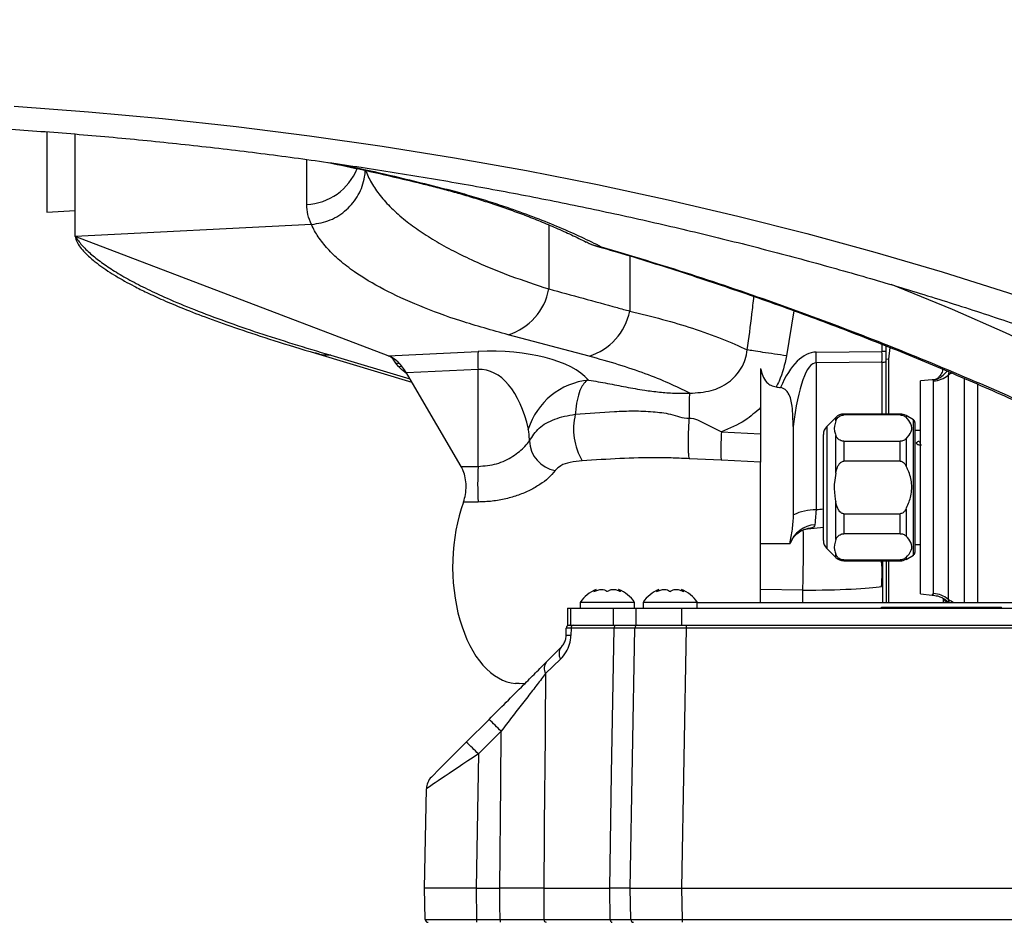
# Model space of a CAD drawing. Extents: x 0 to 8410, y 0 to 5940.
# Tile 118 of 210: x 7086 to 7258, y 2595 to 2753. Entities that reach past the tile are written whole.
import ezdxf

# ---------------------------------------------------------------- set-up
doc = ezdxf.new("R2010")
doc.units = 0
doc.header["$LTSCALE"] = 10
doc.layers.get('0').update_dxf_attribs({"linetype": 'CONTINUOUS'})
doc.styles.add('SLDTEXTSTYLE0', font='TXT', dxfattribs={"width": 0.605})
doc.dimstyles.new('SLDDIMSTYLE1', dxfattribs={"dimtxt": 50, "dimasz": 50, "dimexe": 0, "dimexo": 0.0625, "dimgap": 12.5, "dimtad": 1, "dimdec": 1, "dimrnd": 1e-09, "dimzin": 12, "dimtxsty": 'SLDTEXTSTYLE0', "dimsah": 1, "dimcen": 0.09, "dimazin": 3, "dimtfac": 1, "dimtofl": 0, "dimtmove": 0, "dimatfit": 3, "dimtolj": 1, "dimtzin": 12})

# ---------------------------------------------------------------- blocks, each defined once
blk = doc.blocks.new('_D_6')
at = {"color": 7, "linetype": 'CONTINUOUS'}
for p, q in [((6267.77, 2658.22), (6267.77, 1577.39)), ((7797.78, 2658.22), (7797.78, 1577.39)), ((6267.77, 1592.39), (7797.78, 1592.39))]:
    blk.add_line(p, q, dxfattribs=at)
for points in [[(6267.77, 1592.39), (6317.77, 1584.89), (6317.77, 1599.89)], [(7797.78, 1592.39), (7747.78, 1599.89), (7747.78, 1584.89)]]:
    blk.add_solid(points, dxfattribs=at)
at = {"color": 7, "linetype": 'CONTINUOUS', "insert": (6956.39, 1656.84), "char_height": 50, "attachment_point": 1, "rotation": 360, "style": 'SLDTEXTSTYLE0'}
blk.add_mtext('1530', dxfattribs=at)
blk = doc.blocks.new('_D_7')
at = {"color": 7, "linetype": 'CONTINUOUS'}
for p, q in [((7266.78, 4418.5), (7266.78, 2774.61)), ((7032.78, 2981.17), (7032.78, 2774.61)), ((7032.78, 2789.61), (7266.78, 2789.61)), ((7266.78, 2789.61), (7764.68, 2789.61))]:
    blk.add_line(p, q, dxfattribs=at)
for points in [[(7032.78, 2789.61), (7082.78, 2782.11), (7082.78, 2797.11)], [(7266.78, 2789.61), (7216.78, 2797.11), (7216.78, 2782.11)]]:
    blk.add_solid(points, dxfattribs=at)
at = {"color": 7, "linetype": 'CONTINUOUS', "char_height": 50, "attachment_point": 1, "style": 'SLDTEXTSTYLE0'}
for s, insert in [('234', (7493.71, 2930.8)), ('(3x M10)', (7493.71, 2854.06))]:
    blk.add_mtext(s, dxfattribs=dict(at, insert=insert))

msp = doc.modelspace()

# ---------------------------------------------------------------- linework, layer by layer
at = {"color": 7, "linetype": 'CONTINUOUS'}
for p, q in [((7090.78, 2733.31), (7090.78, 2719.39)), ((7095.78, 2715.1), (7095.78, 2733.04)), ((7090.78, 2719.39), (7095.78, 2719.65)), ((7137.13, 2717.21), (7095.78, 2715.1)), ((7137.16, 2717.22), (7137.13, 2717.21)), ((7150.59, 2694.23), (7095.78, 2715.1)), ((7237.78, 2694.99), (7237.78, 2695.95)), ((7237.78, 2693.16), (7237.78, 2694.99)), ((7137.83, 2694.68), (7154.72, 2689.64)), ((7150.96, 2694.02), (7150.59, 2694.23)), ((7237.78, 2684.03), (7237.78, 2693.16)), ((7154.84, 2689.42), (7153.8, 2691.22)), ((7245.81, 2690), (7243.78, 2689.83)), ((7243.78, 2652.53), (7243.78, 2689.83)), ((7163.36, 2674.84), (7154.84, 2689.42)), ((7253.78, 2689.39), (7253.78, 2651.05)), ((7215.78, 2685.15), (7215.78, 2680.59)), ((7228.94, 2683.44), (7227.36, 2681.86)), ((7240.24, 2684.03), (7230.35, 2684.03)), ((7240.24, 2683.87), (7230.35, 2683.87)), ((7242.53, 2683.02), (7241.24, 2683.76)), ((7221.46, 2681.83), (7221.51, 2666.36)), ((7242.78, 2682.58), (7242.78, 2659.77)), ((7243.78, 2681.18), (7242.78, 2681.18)), ((7226.78, 2661.9), (7226.78, 2680.45)), ((7230.35, 2679.27), (7240.24, 2679.27)), ((7243.95, 2678.6), (7243.91, 2678.59)), ((7215.78, 2651.05), (7215.78, 2675.6)), ((7240.24, 2675.77), (7230.35, 2675.77)), ((7230.35, 2666.58), (7240.24, 2666.58)), ((7224.04, 2663.94), (7226.78, 2664.21)), ((7240.24, 2663.08), (7230.35, 2663.08)), ((7215.78, 2661.35), (7220.87, 2661.35)), ((7220.87, 2661.35), (7220.94, 2661.35)), ((7227.36, 2660.49), (7228.94, 2658.91)), ((7242.78, 2661.18), (7243.78, 2661.18)), ((7241.24, 2658.59), (7242.53, 2659.34)), ((7230.35, 2658.49), (7240.24, 2658.49)), ((7230.35, 2658.33), (7240.24, 2658.33)), ((7236.95, 2658.12), (7236.93, 2658.33)), ((7237.13, 2658.33), (7237.13, 2651.05)), ((7237.78, 2658.33), (7237.78, 2651.05)), ((7186.98, 2653.11), (7186.98, 2653.33)), ((7190.92, 2653.33), (7190.92, 2653.12)), ((7197.98, 2653.11), (7197.98, 2653.33)), ((7201.92, 2653.33), (7201.92, 2653.12)), ((7243.78, 2652.53), (7245.81, 2652.35)), ((7247.78, 2651.05), (7247.78, 2651.75)), ((7181.95, 2650.05), (7181.95, 2647.05)), ((7181.95, 2650.05), (7182.5, 2650.05)), ((7182.5, 2650.05), (7189.99, 2650.05)), ((7184.2, 2651.05), (7184.2, 2650.05)), ((7193.7, 2651.05), (7184.2, 2651.05)), ((7189.99, 2650.05), (7193.95, 2650.05)), ((7193.7, 2650.05), (7193.7, 2651.05)), ((7193.95, 2650.05), (7193.95, 2647.05)), ((7193.95, 2650.05), (7201.95, 2650.05)), ((7195.2, 2651.05), (7195.2, 2650.05)), ((7204.7, 2651.05), (7195.2, 2651.05)), ((7201.95, 2650.05), (7291.95, 2650.05)), ((7204.7, 2650.05), (7204.7, 2651.05)), ((7204.7, 2651.05), (7289.2, 2651.05)), ((7236.95, 2650.05), (7236.95, 2650.25)), ((7236.95, 2650.25), (7257.95, 2650.25)), ((7257.95, 2650.05), (7257.95, 2650.25)), ((7181.95, 2647.05), (7182.5, 2647.05)), ((7182.5, 2647.05), (7189.99, 2647.05)), ((7189.99, 2647.05), (7193.95, 2647.05)), ((7193.95, 2647.05), (7201.95, 2647.05)), ((7201.95, 2647.05), (7291.95, 2647.05)), ((7192.95, 2601.05), (7193.75, 2646.56)), ((7172.87, 2636.89), (7173.53, 2636.89)), ((7173.53, 2636.88), (7174.58, 2636.93)), ((7164.24, 2626.59), (7168.22, 2630.57)), ((7156.95, 2601.05), (7157.26, 2618.41)), ((7165.95, 2601.05), (7156.95, 2601.05)), ((7157.05, 2595.54), (7156.95, 2601.05)), ((7165.95, 2601.05), (7170.12, 2601.05)), ((7177.8, 2601.05), (7189.35, 2601.05)), ((7192.95, 2601.05), (7201.95, 2601.05)), ((7193.05, 2595.54), (7192.95, 2601.05)), ((7201.95, 2601.05), (7291.95, 2601.05))]:
    msp.add_line(p, q, dxfattribs=at)
at = {"color": 8, "linetype": 'CONTINUOUS'}
for p, q in [((7136.3, 2720.72), (7136.3, 2728.59)), ((7158.06, 2723.97), (7158.69, 2723.95)), ((7178.69, 2717.12), (7178.69, 2705.93)), ((7192.86, 2711.66), (7192.86, 2702.06)), ((7221.57, 2702.12), (7220.32, 2694.21)), ((7185.74, 2694.16), (7171.56, 2697.91)), ((7150.59, 2694.23), (7166.3, 2694.98)), ((7225.51, 2694.88), (7237.04, 2694.99)), ((7237.04, 2694.99), (7237.04, 2696.25)), ((7237.78, 2694.99), (7237.04, 2694.99)), ((7238.41, 2695.69), (7238.17, 2693.65)), ((7140.52, 2694.33), (7154.38, 2690.21)), ((7237.04, 2693.12), (7225.51, 2693)), ((7237.04, 2684.03), (7237.04, 2693.12)), ((7238.17, 2693.65), (7237.78, 2693.57)), ((7238.17, 2693.65), (7238.17, 2684.03)), ((7152.37, 2692.38), (7151.91, 2692.91)), ((7152.49, 2692.82), (7151.91, 2692.91)), ((7152.9, 2692.32), (7152.37, 2692.38)), ((7166.3, 2691.81), (7153.8, 2691.22)), ((7166.3, 2674.86), (7166.3, 2691.81)), ((7225.51, 2693), (7225.51, 2667.26)), ((7248.76, 2691.43), (7248.65, 2690.82)), ((7246.05, 2652.61), (7246.05, 2689.82)), ((7248.65, 2690.82), (7248.65, 2651.62)), ((7251.42, 2690.28), (7251.42, 2651.05)), ((7228.94, 2682.83), (7228.94, 2683.44)), ((7230.35, 2684.03), (7230.35, 2683.87)), ((7240.24, 2683.87), (7240.24, 2684.03)), ((7241.24, 2683.76), (7241.24, 2683.46)), ((7242.53, 2659.34), (7242.53, 2683.02)), ((7227.36, 2681.86), (7227.36, 2660.49)), ((7208.91, 2680.94), (7215.78, 2680.59)), ((7228.94, 2673.71), (7228.94, 2680.3)), ((7241.24, 2679.68), (7241.24, 2674.96)), ((7230.35, 2679.27), (7230.35, 2675.77)), ((7240.24, 2675.77), (7240.24, 2679.27)), ((7208.91, 2675.95), (7203.32, 2676.21)), ((7215.78, 2675.6), (7208.91, 2675.95)), ((7163.36, 2674.84), (7166.3, 2674.86)), ((7166.3, 2668.63), (7163.75, 2668.63)), ((7228.94, 2662.05), (7228.94, 2668.64)), ((7241.24, 2667.39), (7241.24, 2662.68)), ((7230.35, 2666.58), (7230.35, 2663.08)), ((7240.24, 2663.08), (7240.24, 2666.58)), ((7228.94, 2658.91), (7228.94, 2659.52)), ((7241.24, 2658.89), (7241.24, 2658.59)), ((7230.35, 2658.49), (7230.35, 2658.33)), ((7238.17, 2658.33), (7238.17, 2651.05)), ((7240.24, 2658.33), (7240.24, 2658.49)), ((7223.17, 2653.2), (7215.78, 2653.3)), ((7223.17, 2651.05), (7223.17, 2653.2)), ((7245.82, 2652.46), (7246.05, 2652.61)), ((7182.5, 2650.05), (7182.5, 2647.05)), ((7189.99, 2650.05), (7189.99, 2647.05)), ((7201.95, 2650.05), (7201.95, 2647.05)), ((7202.75, 2647.05), (7202.75, 2646.56)), ((7182.58, 2646.56), (7182.56, 2645.26)), ((7190.12, 2646.56), (7182.58, 2646.56)), ((7202.75, 2646.56), (7201.95, 2601.05)), ((7291.16, 2646.56), (7202.75, 2646.56)), ((7180.74, 2641.13), (7178.13, 2638.6)), ((7170.34, 2628.5), (7166.36, 2624.52)), ((7166.36, 2624.52), (7165.95, 2601.05)), ((7165.95, 2601.05), (7166.05, 2595.54)), ((7177.8, 2601.05), (7177.85, 2595.54)), ((7189.45, 2595.54), (7189.35, 2601.05)), ((7201.95, 2601.05), (7202.05, 2595.54)), ((7166.05, 2595.54), (7170.16, 2595.54)), ((7166.05, 2595.54), (7166.05, 2595.05)), ((7170.16, 2595.54), (7170.16, 2595.05)), ((7177.85, 2595.54), (7189.45, 2595.54)), ((7202.05, 2595.54), (7291.86, 2595.54)), ((7202.05, 2595.54), (7202.05, 2595.05))]:
    msp.add_line(p, q, dxfattribs=at)
at = {"color": 8, "linetype": 'CONTINUOUS', "flags": 128}
for points in [[(7085.1, 2737.93), (7098.1, 2736.96), (7111.06, 2735.77), (7123.96, 2734.37), (7136.79, 2732.75), (7149.54, 2730.93), (7162.2, 2728.89), (7174.77, 2726.65), (7187.22, 2724.2), (7199.57, 2721.54), (7211.78, 2718.68), (7223.86, 2715.62), (7235.8, 2712.36), (7247.58, 2708.91), (7259.2, 2705.26), (7270.65, 2701.42), (7281.92, 2697.39), (7293, 2693.18), (7303.88, 2688.79), (7314.56, 2684.22), (7325.03, 2679.47), (7335.28, 2674.55), (7345.3, 2669.47), (7355.08, 2664.22)], [(7351.68, 2637.09), (7345.43, 2642.93), (7338.88, 2648.65), (7332.05, 2654.25), (7324.93, 2659.72), (7317.54, 2665.05), (7309.88, 2670.25), (7301.96, 2675.3), (7293.78, 2680.2), (7285.36, 2684.95), (7276.69, 2689.54), (7267.8, 2693.97), (7258.69, 2698.23), (7249.36, 2702.32), (7239.83, 2706.24), (7238.65, 2706.71)], [(7190.44, 2647.05), (7190.38, 2647.04), (7190.32, 2647.02), (7190.26, 2646.97), (7190.21, 2646.91), (7190.17, 2646.84), (7190.14, 2646.75), (7190.13, 2646.66), (7190.12, 2646.56)], [(7189.35, 2601.05), (7189.69, 2621.05), (7190.12, 2646.56)], [(7178.13, 2638.6), (7177.97, 2620.5), (7177.96, 2619.38), (7177.8, 2601.05)], [(7170.12, 2601.05), (7170.27, 2619.38), (7170.34, 2628.5)], [(7170.16, 2595.54), (7170.14, 2598.01), (7170.12, 2601.05)], [(7189.45, 2595.54), (7189.45, 2595.45), (7189.47, 2595.36), (7189.5, 2595.27), (7189.54, 2595.2), (7189.59, 2595.14), (7189.64, 2595.09), (7189.7, 2595.06), (7189.77, 2595.05)]]:
    msp.add_lwpolyline(points, dxfattribs=at)
at = {"color": 7, "linetype": 'CONTINUOUS', "flags": 128}
for points in [[(7181.72, 2645.26), (7181.73, 2645.54), (7181.75, 2646.56)], [(7178.31, 2640.66), (7179.56, 2641.91), (7180.85, 2643.2)], [(7158.13, 2620.48), (7158.25, 2620.6), (7158.6, 2620.95), (7159.16, 2621.51), (7159.92, 2622.27), (7160.85, 2623.2), (7161.9, 2624.25), (7163.05, 2625.4), (7164.24, 2626.59)]]:
    msp.add_lwpolyline(points, dxfattribs=at)
at = {"color": 8, "linetype": 'CONTINUOUS'}
for centre, radius, start, end in [((7135.87, 2730.66), 9.95, 272.492, 338.3788), ((7168.49, 2707.82), 10.38, 287.2517, 349.4866), ((7182.71, 2704.06), 10.35, 287.0184, 348.8196), ((7215.56, 2693.39), 49.29, 178.1568, 181.8432), ((7135.91, 2693.94), 89.61, 359.402, 0.598), ((7147.77, 2694.06), 89.27, 359.3997, 0.6003), ((7236.79, 2706.13), 13.01, 271.1079, 274.3645), ((7245.04, 2694.05), 4.21, 288.218, 323.4377), ((7186.96, 2677.59), 12.46, 95.9754, 162.2102), ((7245.62, 2694.83), 5.03, 274.9155, 307.039), ((7251.67, 2686.83), 5, 117.8857, 127.0763), ((7193.92, 2681.39), 10.9, 166.186, 210.5957), ((7180.73, 2679.48), 5.42, 181.2507, 260.3663), ((7245.81, 2679.91), 2.32, 206.4796, 208.9117), ((7230.28, 2671.75), 64.05, 177.2121, 182.7879), ((7225.32, 2658.73), 8.53, 88.6627, 116.5187), ((7225.56, 2659.78), 4.87, 93.0081, 161.1979), ((6974.85, 2660.5), 248.43, 358.3157, 0.7537), ((7245.62, 2647.59), 5.04, 53.094, 85.1142), ((7257.6, 2665.69), 16.68, 237.5331, 241.3765), ((7183.02, 2646.62), 0.445, 100.4883, 186.9307), ((7182.14, 2628.08), 17.19, 88.6085, 91.3915), ((7182.33, 2642.09), 1.85, 143.195, 211.1272), ((7179.8, 2639.49), 1.9, 141.6035, 207.9361), ((7127.55, 2586.75), 59.79, 44.2953, 47.1353), ((7123.59, 2582.79), 59.76, 44.2957, 47.1371), ((7178.3, 2595.5), 0.451, 174.3425, 261.7235)]:
    msp.add_arc(centre, radius, start, end, dxfattribs=at)
at = {"color": 7, "linetype": 'CONTINUOUS'}
for centre, radius, start, end in [((7230.35, 2682.03), 2, 90, 135), ((7240.24, 2682.03), 2, 60, 90), ((7242.28, 2682.58), 0.5, 360, 60), ((7228.78, 2680.45), 2, 135, 180), ((7247.22, 2680.58), 3.88, 199.4905, 206.0936), ((7228.78, 2661.9), 2, 180, 225), ((7230.35, 2660.33), 2, 225, 270), ((7242.28, 2659.77), 0.5, 300, 0), ((7240.24, 2660.33), 2, 270, 300), ((7189.22, 2647.76), 6, 111.8927, 146.6998), ((7188.69, 2647.76), 6, 33.3002, 68.1527), ((7200.22, 2647.76), 6, 111.8927, 146.6998), ((7199.69, 2647.76), 6, 33.3002, 68.1527), ((7182.25, 2646.55), 0.5, 90, 179), ((7194.25, 2646.55), 0.5, 90, 179), ((7160.25, 2618.36), 3, 135, 179), ((7157.55, 2595.55), 0.5, 181, 270), ((7193.55, 2595.55), 0.5, 181, 270)]:
    msp.add_arc(centre, radius, start, end, dxfattribs=at)
at = {"color": 8, "linetype": 'CONTINUOUS'}
for centre, major_axis, ratio, start_param, end_param in [((7165.15, 2684.91), (21.98, 1.97), 0.451547, 0.328666, 1.47797), ((7226.04, 2668.15), (-0.56, 26.73), 0.373581, 6.279107, 6.971273), ((7165.78, 2673.27), (1.19, 18.54), 0.535617, 5.200399, 6.349703), ((7225.78, 2668.15), (-0.27, 24.86), 0.200865, 6.281137, 7.2687), ((7268.81, 2656.92), (143.3, 9.83), 0.096732, 1.861827, 1.87105), ((7222.78, 2654.18), (15, 0), 0.802315, 0.333702, 0.351898), ((7222.78, 2654.18), (15, 0), 0.065545, 4.738569, 5.949483), ((7202.75, 2646.55), (9, -0.01), 0.000969, 1.571085, 3.141577), ((7166.36, 2624.47), (9.11, 6.06), 0.003939, 1.568381, 3.138873), ((7166.05, 2595.55), (9, 0.01), 0.000969, 3.141609, 4.7121), ((7202.05, 2595.55), (9, 0.01), 0.000969, 3.141609, 4.7121)]:
    msp.add_ellipse(centre, major_axis=major_axis, ratio=ratio, start_param=start_param, end_param=end_param, dxfattribs=at)
at = {"color": 7, "linetype": 'CONTINUOUS'}
for centre, major_axis, ratio, start_param, end_param in [((7148.97, 2682.48), (0.28, 12.02), 0.56695, 5.539092, 6.085165), ((14196.63, 2821.35), (7422.56, 0), 0.052408, 3.489389, 3.489694), ((7173.32, 2657.35), (0, 20.48), 0.559816, 0.987601, 3.10192)]:
    msp.add_ellipse(centre, major_axis=major_axis, ratio=ratio, start_param=start_param, end_param=end_param, dxfattribs=at)
at = {"color": 8, "linetype": 'CONTINUOUS'}
for points, knots in [([(7032.76, 2905.07), (7041.12, 2905.03), (7057.83, 2904.95), (7082.86, 2904.2), (7107.62, 2903.02), (7132.06, 2901.4), (7156.18, 2899.35), (7179.89, 2896.89), (7203.16, 2894.04), (7225.99, 2890.82), (7246.67, 2887.52), (7265.23, 2884.25), (7281.94, 2881.08), (7298.73, 2877.64), (7317.53, 2873.5), (7338.05, 2868.62), (7360.21, 2862.89), (7382.09, 2856.77), (7403.66, 2850.25), (7424.93, 2843.34), (7449.24, 2834.89), (7476.43, 2824.9), (7506.17, 2813.43), (7535.11, 2801.63), (7563.19, 2789.49), (7587.46, 2778.33), (7608.15, 2768.27), (7625.51, 2759.41), (7642.46, 2750.31), (7658.98, 2740.93), (7675.05, 2731.25), (7689.34, 2722.08), (7701.95, 2713.48), (7714.64, 2704.35), (7728.41, 2693.62), (7743.12, 2681.26), (7752.47, 2672.92), (7757.14, 2668.74)], [0, 0, 0, 0, 0.0287375, 0.0574826, 0.0862207, 0.1141489, 0.1420837, 0.170012, 0.1968946, 0.223783, 0.2506656, 0.2705024, 0.2903392, 0.3109453, 0.3315515, 0.3592075, 0.3868696, 0.4145258, 0.4422388, 0.4699579, 0.4976716, 0.538895, 0.5801184, 0.6209846, 0.6619852, 0.7029855, 0.7304752, 0.7579694, 0.7854588, 0.8131128, 0.8407718, 0.8684252, 0.8892473, 0.9100693, 0.9400415, 0.9700227, 1, 1, 1, 1]), ([(7750.43, 2660.31), (7747.24, 2663.63), (7740.87, 2670.28), (7730.32, 2679.78), (7719.24, 2688.94), (7705.94, 2699.05), (7690.35, 2710.01), (7672.19, 2721.72), (7653.31, 2732.97), (7633.78, 2743.81), (7613.44, 2754.39), (7592.31, 2764.75), (7570.41, 2774.92), (7547.94, 2784.83), (7524.95, 2794.5), (7500.9, 2804.17), (7475.8, 2813.92), (7449.63, 2823.68), (7422.91, 2833.06), (7395.47, 2841.99), (7367.28, 2850.32), (7338.35, 2858.03), (7308.95, 2865.05), (7279.34, 2871.32), (7249.57, 2876.83), (7219.68, 2881.61), (7189.5, 2885.68), (7158.83, 2889.07), (7127.7, 2891.75), (7096.14, 2893.68), (7064.48, 2894.89), (7043.34, 2895.01), (7032.78, 2895.08)], [0, 0, 0, 0, 0.0225, 0.04502, 0.067551, 0.090067, 0.122656, 0.155271, 0.187899, 0.220522, 0.253116, 0.286555, 0.320016, 0.353487, 0.38695, 0.42039, 0.456221, 0.492073, 0.527919, 0.563744, 0.600323, 0.63693, 0.673537, 0.710116, 0.745877, 0.781666, 0.817455, 0.853216, 0.889898, 0.926609, 0.96332, 1, 1, 1, 1]), ([(7032.78, 2837.67), (7041.71, 2837.6), (7059.57, 2837.46), (7086.34, 2836.52), (7113.05, 2835.03), (7139.63, 2832.94), (7166.38, 2830.21), (7193.24, 2826.82), (7220.2, 2822.76), (7246.89, 2818.08), (7273.26, 2812.79), (7300.22, 2806.69), (7327.7, 2799.69), (7355.6, 2791.74), (7382.93, 2783.1), (7409.88, 2773.71), (7436.42, 2763.6), (7462.5, 2752.77), (7487.85, 2741.35), (7511.5, 2729.8), (7533.52, 2718.22), (7554.36, 2706.48), (7574.91, 2694.11), (7595.15, 2681.13), (7614.56, 2667.7), (7633.15, 2653.86), (7644.68, 2644.25), (7650.44, 2639.44)], [0, 0, 0, 0, 0.0368076, 0.0736531, 0.1105087, 0.1473493, 0.1841528, 0.2222976, 0.2604845, 0.2986859, 0.3368738, 0.3750195, 0.4174025, 0.4598223, 0.5022438, 0.5446292, 0.5881681, 0.6317414, 0.6753156, 0.7188556, 0.7574774, 0.7960993, 0.8368594, 0.8776654, 0.9184751, 0.9592587, 1, 1, 1, 1]), ([(7643.53, 2635.66), (7638.73, 2639.79), (7629.13, 2648.06), (7613.77, 2660.06), (7597.84, 2671.77), (7581.3, 2683.29), (7564.16, 2694.59), (7546.33, 2705.6), (7527.92, 2716.28), (7507.69, 2727.26), (7485.49, 2738.45), (7461.2, 2749.7), (7436.15, 2760.35), (7410.14, 2770.44), (7383.17, 2779.94), (7355.28, 2788.82), (7326.79, 2796.98), (7299.25, 2804), (7272.79, 2810.01), (7247.53, 2815.11), (7221.95, 2819.66), (7196.13, 2823.63), (7169.77, 2827.06), (7142.89, 2829.9), (7115.51, 2832.14), (7087.99, 2833.73), (7060.41, 2834.74), (7041.99, 2834.89), (7032.79, 2834.97)], [0, 0, 0, 0, 0.034777, 0.069574, 0.104379, 0.139168, 0.174506, 0.209863, 0.245218, 0.280555, 0.322931, 0.365343, 0.407753, 0.450126, 0.493736, 0.537387, 0.581037, 0.624648, 0.66148, 0.69835, 0.735232, 0.772102, 0.808933, 0.847116, 0.885341, 0.923582, 0.961812, 1, 1, 1, 1]), ([(7141.51, 2727.85), (7142.53, 2727.65), (7148.34, 2726.49), (7154.01, 2725.1), (7158.69, 2723.95)], [0, 0, 0, 0, 0.17424, 1, 1, 1, 1]), ([(7146.56, 2726.76), (7146.89, 2726), (7147.54, 2724.5), (7149.1, 2722.27), (7151.07, 2720.08), (7153.44, 2717.99), (7156.12, 2716.02), (7159.07, 2714.16), (7162.39, 2712.35), (7166.62, 2710.34), (7171.9, 2708.16), (7176.42, 2706.67), (7178.69, 2705.93)], [0, 0, 0, 0, 0.096543, 0.193341, 0.290917, 0.388755, 0.477, 0.565441, 0.654489, 0.743745, 0.871543, 1, 1, 1, 1]), ([(7158.69, 2723.95), (7159.87, 2723.64), (7162.25, 2723.03), (7165.62, 2722.07), (7168.86, 2721.07), (7172.53, 2719.84), (7176.47, 2718.4), (7180.59, 2716.73), (7184.42, 2715.04), (7186.73, 2713.9), (7187.88, 2713.33)], [0, 0, 0, 0, 0.093711, 0.187472, 0.284604, 0.381769, 0.534515, 0.68734, 0.843653, 1, 1, 1, 1]), ([(7137.13, 2717.21), (7136.89, 2717.79), (7136.4, 2718.94), (7136.33, 2720.12), (7136.3, 2720.72)], [0, 0, 0, 0, 0.499405, 1, 1, 1, 1]), ([(7171.56, 2697.91), (7168.74, 2698.7), (7163.08, 2700.28), (7155.85, 2702.95), (7149.6, 2705.83), (7145.12, 2708.51), (7142.02, 2710.91), (7139.89, 2712.94), (7138.25, 2715.1), (7137.46, 2716.4), (7137.16, 2717.22), (7137.16, 2717.22)], [0, 0, 0, 0, 0.150787, 0.301583, 0.456857, 0.612135, 0.708569, 0.805004, 0.902495, 0.999986, 1, 1, 1, 1]), ([(7095.78, 2715.1), (7096.13, 2714.61), (7096.85, 2713.61), (7098.4, 2712.1), (7100.31, 2710.58), (7102.61, 2709.04), (7105.29, 2707.48), (7108.36, 2705.9), (7112.09, 2704.17), (7116.63, 2702.28), (7122, 2700.26), (7127.78, 2698.27), (7133.92, 2696.3), (7138.28, 2695), (7140.52, 2694.33)], [0, 0, 0, 0, 0.0707399, 0.1419691, 0.2138432, 0.286514, 0.3601284, 0.4348272, 0.5107458, 0.6070448, 0.7066912, 0.8035016, 0.8989525, 1, 1, 1, 1]), ([(7185.27, 2714.19), (7185.49, 2714.06), (7186.28, 2713.6), (7187.2, 2713.42), (7187.88, 2713.33), (7187.88, 2713.33)], [0, 0, 0, 0, 0.270927, 0.993016, 1, 1, 1, 1]), ([(7187.22, 2713.4), (7187.43, 2713.35), (7187.64, 2713.29), (7187.88, 2713.33), (7187.88, 2713.33)], [0, 0, 0, 0, 0.988037, 1, 1, 1, 1]), ([(7187.88, 2713.33), (7193.12, 2711.75), (7203.6, 2708.59), (7219.1, 2703.28), (7234.45, 2697.57), (7249.61, 2691.42), (7264.6, 2684.85), (7279.39, 2677.85), (7293.98, 2670.46), (7303.47, 2665.23), (7308.22, 2662.61)], [0, 0, 0, 0, 0.123658, 0.247753, 0.371848, 0.496647, 0.621446, 0.747553, 0.873661, 1, 1, 1, 1]), ([(7178.69, 2705.93), (7182.69, 2704.84), (7187.42, 2703.55), (7192.13, 2702.26), (7192.86, 2702.06)], [0, 0, 0, 0, 0.84425, 1, 1, 1, 1]), ([(7213.44, 2695.27), (7213.73, 2697.35), (7214.16, 2700.46), (7214.5, 2703.59), (7214.61, 2704.62)], [0, 0, 0, 0, 0.669199, 1, 1, 1, 1]), ([(7192.86, 2702.06), (7194.82, 2701.58), (7198.74, 2700.63), (7204.11, 2699), (7209.14, 2697.23), (7212.01, 2695.92), (7213.44, 2695.27)], [0, 0, 0, 0, 0.235198, 0.471456, 0.735068, 1, 1, 1, 1]), ([(7203.36, 2687.69), (7204.63, 2687.75), (7207, 2687.88), (7209.75, 2689.19), (7211.44, 2690.68), (7212.44, 2692.04), (7213.16, 2693.59), (7213.35, 2694.7), (7213.44, 2695.27)], [0, 0, 0, 0, 0.2798, 0.522165, 0.642502, 0.760759, 0.879157, 1, 1, 1, 1]), ([(7220.32, 2694.21), (7219.6, 2694.32), (7218.13, 2694.54), (7216.13, 2694.84), (7214.46, 2695.1), (7213.78, 2695.21), (7213.44, 2695.27)], [0, 0, 0, 0, 0.245036, 0.5, 0.754965, 1, 1, 1, 1]), ([(7140.52, 2694.33), (7139.96, 2694.31), (7139.03, 2694.28), (7138.19, 2694.61), (7137.85, 2694.74)], [0, 0, 0, 0, 0.597965, 1, 1, 1, 1]), ([(7151.91, 2692.91), (7151.83, 2693.04), (7151.66, 2693.29), (7151.44, 2693.63), (7151.22, 2693.88), (7150.99, 2694), (7150.96, 2694.02)], [0, 0, 0, 0, 0.338924, 0.667857, 0.946466, 1, 1, 1, 1]), ([(7203.36, 2687.69), (7202.18, 2688.27), (7199.82, 2689.44), (7195.64, 2691.1), (7191.01, 2692.69), (7187.5, 2693.67), (7185.74, 2694.16)], [0, 0, 0, 0, 0.247667, 0.496207, 0.747585, 1, 1, 1, 1]), ([(7220.32, 2694.21), (7219.98, 2692.7), (7219.56, 2690.81), (7218.67, 2689.11), (7218.49, 2688.77)], [0, 0, 0, 0, 0.8003657, 1, 1, 1, 1]), ([(7153.59, 2691.23), (7153.55, 2691.27), (7153.09, 2691.65), (7152.72, 2692.03), (7152.37, 2692.38)], [0, 0, 0, 0, 0.089608, 1, 1, 1, 1]), ([(7185.67, 2689.98), (7185.67, 2689.98), (7185.3, 2689.98), (7184.79, 2689.32), (7184.19, 2688.43), (7183.72, 2686.93), (7183.46, 2685.35), (7183.36, 2684.3), (7183.33, 2683.99)], [0, 0, 0, 0, 0.000005, 0.172605, 0.346267, 0.615988, 0.885978, 1, 1, 1, 1]), ([(7185.67, 2689.98), (7186.77, 2689.79), (7188.99, 2689.4), (7192.14, 2688.77), (7195.13, 2688.24), (7197.96, 2687.87), (7200.58, 2687.65), (7202.46, 2687.68), (7203.36, 2687.69)], [0, 0, 0, 0, 0.201941, 0.4079206, 0.606133, 0.7498487, 0.880244, 1, 1, 1, 1]), ([(7246.05, 2689.82), (7246.04, 2689.92), (7246.02, 2690.03), (7245.84, 2690), (7245.81, 2690)], [0, 0, 0, 0, 0.853344, 1, 1, 1, 1]), ([(7203.36, 2687.69), (7203.33, 2687.43), (7203.27, 2686.9), (7203.24, 2685.32), (7203.25, 2683.95), (7203.26, 2683.31)], [0, 0, 0, 0, 0.334715, 0.68872, 1, 1, 1, 1]), ([(7183.33, 2683.99), (7185.63, 2684.17), (7189.09, 2684.44), (7193.55, 2684.63), (7196.81, 2684.49), (7200.02, 2684.13), (7202.12, 2683.31), (7203.26, 2683.31), (7203.26, 2683.31)], [0, 0, 0, 0, 0.343563, 0.516558, 0.689393, 0.843071, 0.999997, 1, 1, 1, 1]), ([(7215.78, 2685.15), (7214.9, 2684.36), (7212.87, 2682.54), (7210.34, 2681.52), (7208.91, 2680.94)], [0, 0, 0, 0, 0.435028, 1, 1, 1, 1]), ([(7175.32, 2679.37), (7175.81, 2680.14), (7176.81, 2681.72), (7179.16, 2682.98), (7181.41, 2683.69), (7182.68, 2683.89), (7183.33, 2683.99)], [0, 0, 0, 0, 0.322105, 0.656699, 0.825894, 1, 1, 1, 1]), ([(7203.26, 2683.31), (7203.23, 2682.93), (7203.17, 2682.18), (7203.11, 2680.96), (7203.07, 2679.77), (7203.07, 2678.66), (7203.09, 2677.69), (7203.14, 2676.93), (7203.22, 2676.39), (7203.29, 2676.27), (7203.32, 2676.21)], [0, 0, 0, 0, 0.125004, 0.249998, 0.374999, 0.500002, 0.625001, 0.750001, 0.875001, 1, 1, 1, 1]), ([(7203.26, 2683.31), (7203.26, 2683.31), (7204.27, 2683.31), (7206.14, 2682.28), (7207.98, 2681.39), (7208.91, 2680.94)], [0, 0, 0, 0, 0.00001, 0.494264, 1, 1, 1, 1]), ([(7175.32, 2679.37), (7175.29, 2679.79), (7175.25, 2680.53), (7175.15, 2681.14), (7175.1, 2681.4)], [0, 0, 0, 0, 0.568551, 1, 1, 1, 1]), ([(7166.3, 2674.86), (7167.41, 2674.96), (7169.63, 2675.15), (7172.5, 2676.59), (7174.43, 2678.18), (7175.07, 2679.04), (7175.32, 2679.37)], [0, 0, 0, 0, 0.274116, 0.548129, 0.824721, 1, 1, 1, 1]), ([(7208.91, 2680.94), (7208.88, 2680.3), (7208.83, 2679.04), (7208.81, 2677.43), (7208.83, 2676.26), (7208.88, 2676.05), (7208.91, 2675.95)], [0, 0, 0, 0, 0.250002, 0.500001, 0.749999, 1, 1, 1, 1]), ([(7203.32, 2676.21), (7202.37, 2676.26), (7200.46, 2676.34), (7196.37, 2676.42), (7191.17, 2676.28), (7186.74, 2675.98), (7184.53, 2675.84)], [0, 0, 0, 0, 0.144853, 0.292351, 0.646021, 1, 1, 1, 1]), ([(7184.53, 2675.84), (7183.81, 2675.77), (7182.41, 2675.63), (7180.75, 2675.08), (7180.12, 2674.45), (7179.82, 2674.14)], [0, 0, 0, 0, 0.357986, 0.692491, 1, 1, 1, 1]), ([(7179.82, 2674.14), (7179.45, 2673.69), (7178.76, 2672.86), (7177.18, 2671.69), (7175.42, 2670.67), (7173.4, 2669.81), (7171.16, 2669.15), (7168.78, 2668.72), (7167.13, 2668.66), (7166.3, 2668.63)], [0, 0, 0, 0, 0.156297, 0.289256, 0.422414, 0.563628, 0.704935, 0.852456, 1, 1, 1, 1]), ([(7225.51, 2667.26), (7225.47, 2666.75), (7225.38, 2665.74), (7225.32, 2664.97), (7225.3, 2664.68), (7225.3, 2664.65)], [0, 0, 0, 0, 0.473111, 0.944045, 1, 1, 1, 1]), ([(7225.3, 2664.65), (7225.26, 2664.52), (7225.2, 2664.33), (7224.81, 2664.09), (7224.37, 2664.03), (7224.04, 2663.99)], [0, 0, 0, 0, 0.327964, 0.49107, 1, 1, 1, 1]), ([(7248.57, 2651.02), (7248.37, 2651.11), (7248.12, 2651.21), (7248.03, 2651.56), (7248.02, 2651.61)], [0, 0, 0, 0, 0.843798, 1, 1, 1, 1]), ([(7248.65, 2651.62), (7248.7, 2651.37), (7248.77, 2651.04), (7248.69, 2651.05), (7248.67, 2651.05)], [0, 0, 0, 0, 0.737557, 1, 1, 1, 1]), ([(7182.58, 2646.56), (7182.55, 2646.56), (7182.29, 2646.56), (7181.87, 2646.56), (7181.79, 2646.56), (7181.75, 2646.56)], [0, 0, 0, 0, 0.059112, 0.500478, 1, 1, 1, 1]), ([(7193.75, 2646.56), (7193.64, 2646.56), (7193.42, 2646.56), (7192.08, 2646.56), (7190.9, 2646.56), (7190.38, 2646.56), (7190.12, 2646.56)], [0, 0, 0, 0, 0.382967, 0.765932, 0.880143, 1, 1, 1, 1]), ([(7180.74, 2641.13), (7181.1, 2641.52), (7181.73, 2642.23), (7182.4, 2643.7), (7182.51, 2644.74), (7182.56, 2645.26)], [0, 0, 0, 0, 0.382946, 0.691991, 1, 1, 1, 1]), ([(7178.13, 2638.6), (7177.64, 2637.97), (7176.66, 2636.69), (7174.97, 2634.51), (7173.17, 2632.17), (7171.6, 2630.14), (7170.65, 2628.91), (7170.34, 2628.5)], [0, 0, 0, 0, 0.209081, 0.424448, 0.652653, 0.884518, 1, 1, 1, 1]), ([(7170.16, 2595.54), (7170.83, 2595.54), (7172.63, 2595.54), (7174.85, 2595.54), (7176.7, 2595.54), (7177.46, 2595.54), (7177.85, 2595.54)], [0, 0, 0, 0, 0.23064, 0.614636, 0.803971, 1, 1, 1, 1]), ([(7189.45, 2595.54), (7189.94, 2595.54), (7191.25, 2595.54), (7192.38, 2595.54), (7192.96, 2595.54), (7193.02, 2595.54), (7193.05, 2595.54)], [0, 0, 0, 0, 0.230639, 0.614635, 0.80397, 1, 1, 1, 1])]:
    msp.add_open_spline(points, degree=3, knots=knots, dxfattribs=at)
at = {"color": 7, "linetype": 'CONTINUOUS'}
for points, knots in [([(6677.11, 2635.45), (6678.42, 2636.4), (6682.23, 2639.15), (6688.73, 2643.62), (6696.69, 2648.82), (6704.89, 2653.91), (6713.31, 2658.88), (6721.96, 2663.72), (6730.82, 2668.43), (6739.89, 2673), (6749.16, 2677.44), (6758.64, 2681.74), (6768.3, 2685.9), (6778.15, 2689.9), (6788.18, 2693.76), (6798.39, 2697.46), (6808.75, 2701), (6819.28, 2704.39), (6829.95, 2707.61), (6840.77, 2710.67), (6851.72, 2713.56), (6862.8, 2716.29), (6874, 2718.84), (6885.31, 2721.21), (6896.72, 2723.41), (6908.23, 2725.44), (6919.83, 2727.28), (6931.51, 2728.95), (6943.26, 2730.43), (6955.07, 2731.73), (6966.94, 2732.85), (6978.86, 2733.78), (6990.81, 2734.52), (7002.79, 2735.08), (7014.8, 2735.46), (7026.81, 2735.64), (7038.83, 2735.64), (7050.85, 2735.45), (7062.85, 2735.08), (7074.84, 2734.52), (7086.79, 2733.77), (7098.71, 2732.84), (7110.57, 2731.72), (7122.39, 2730.42), (7134.14, 2728.93), (7145.82, 2727.27), (7157.42, 2725.42), (7168.93, 2723.4), (7180.34, 2721.19), (7191.65, 2718.82), (7202.85, 2716.26), (7213.93, 2713.54), (7224.88, 2710.65), (7235.7, 2707.59), (7246.37, 2704.36), (7256.9, 2700.97), (7267.26, 2697.43), (7277.46, 2693.72), (7287.49, 2689.87), (7297.34, 2685.86), (7307, 2681.7), (7316.47, 2677.4), (7325.75, 2672.96), (7334.81, 2668.39), (7343.67, 2663.68), (7352.31, 2658.84), (7360.72, 2653.88), (7368.91, 2648.79), (7376.86, 2643.58), (7383.35, 2639.12), (7387.15, 2636.39), (7388.44, 2635.45)], [0, 0, 0, 0, 0.007667, 0.02233, 0.036992, 0.051654, 0.066317, 0.08098, 0.095645, 0.110312, 0.124981, 0.139654, 0.154329, 0.169008, 0.18369, 0.198376, 0.213066, 0.227759, 0.242455, 0.257155, 0.271858, 0.286565, 0.301274, 0.315987, 0.330702, 0.34542, 0.36014, 0.374862, 0.389586, 0.404312, 0.419039, 0.433768, 0.448498, 0.463229, 0.47796, 0.492692, 0.507424, 0.522156, 0.536888, 0.551619, 0.56635, 0.581079, 0.595808, 0.610535, 0.62526, 0.639983, 0.654704, 0.669423, 0.68414, 0.698854, 0.713565, 0.728272, 0.742977, 0.757678, 0.772376, 0.78707, 0.80176, 0.816446, 0.831128, 0.845807, 0.860481, 0.875152, 0.889819, 0.904482, 0.919143, 0.9338, 0.948455, 0.963107, 0.977759, 0.99241, 1, 1, 1, 1]), ([(7140.1, 2728.05), (7142.13, 2727.63), (7147.29, 2726.56), (7153.25, 2725.16), (7157.18, 2724.19), (7158.06, 2723.97)], [0, 0, 0, 0, 0.3355, 0.852029, 1, 1, 1, 1]), ([(7137.16, 2717.22), (7138.27, 2717.41), (7140.49, 2717.79), (7143.37, 2719.69), (7145.5, 2722.32), (7146.37, 2724.81), (7146.54, 2726.31), (7146.56, 2726.72), (7146.56, 2726.76)], [0, 0, 0, 0, 0.228585, 0.457172, 0.685767, 0.914391, 0.992079, 1, 1, 1, 1]), ([(7158.05, 2723.97), (7158.06, 2723.96), (7158.99, 2723.74), (7160.81, 2723.26), (7163.53, 2722.51), (7166.26, 2721.69), (7169, 2720.81), (7171.73, 2719.87), (7174.52, 2718.85), (7177.29, 2717.76), (7180.03, 2716.6), (7182.72, 2715.39), (7184.39, 2714.56), (7185.24, 2714.14)], [0, 0, 0, 0, 0.000592, 0.073974, 0.151984, 0.235129, 0.323604, 0.417302, 0.518903, 0.629263, 0.745629, 0.87055, 1, 1, 1, 1]), ([(7095.78, 2715.1), (7095.83, 2714.82), (7095.94, 2714.3), (7096.56, 2713.32), (7097.35, 2712.39), (7098.21, 2711.55), (7099.02, 2710.86), (7099.74, 2710.3), (7100.41, 2709.81), (7101.35, 2709.15), (7102.66, 2708.32), (7104.32, 2707.35), (7106.19, 2706.34), (7108.4, 2705.24), (7111.25, 2703.94), (7114.81, 2702.44), (7119.19, 2700.75), (7124.46, 2698.89), (7130.68, 2696.84), (7135.37, 2695.42), (7137.83, 2694.68)], [0, 0, 0, 0, 0.063722, 0.119028, 0.16611, 0.205346, 0.236371, 0.259704, 0.281615, 0.30398, 0.349233, 0.396285, 0.43838, 0.490457, 0.552277, 0.623436, 0.70379, 0.793265, 0.891914, 1, 1, 1, 1]), ([(7185.26, 2714.17), (7185.44, 2714.07), (7186.05, 2713.71), (7186.73, 2713.52), (7187.22, 2713.39)], [0, 0, 0, 0, 0.287984, 1, 1, 1, 1]), ([(7187.21, 2713.37), (7188.39, 2713.04), (7193.49, 2711.58), (7202.41, 2708.76), (7213.96, 2704.9), (7225.41, 2700.78), (7236.77, 2696.41), (7248.03, 2691.79), (7259.22, 2686.92), (7270.31, 2681.8), (7281.34, 2676.43), (7292.27, 2670.79), (7300.82, 2666.21), (7305.66, 2663.44), (7306.94, 2662.71)], [0, 0, 0, 0, 0.027782, 0.120066, 0.212434, 0.304976, 0.397782, 0.490946, 0.58456, 0.678715, 0.773504, 0.869017, 0.965347, 1, 1, 1, 1]), ([(7215.78, 2692), (7215.89, 2691.57), (7216.11, 2690.71), (7216.71, 2689.66), (7217.57, 2688.99), (7218.17, 2688.84), (7218.49, 2688.77)], [0, 0, 0, 0, 0.300562, 0.604361, 0.793608, 1, 1, 1, 1]), ([(7215.78, 2692), (7215.78, 2691.35), (7215.78, 2689.9), (7215.78, 2687.62), (7215.78, 2685.98), (7215.78, 2685.15)], [0, 0, 0, 0, 0.288915, 0.642926, 1, 1, 1, 1]), ([(7247.68, 2691.89), (7247.66, 2691.79), (7247.6, 2691.39), (7247.24, 2690.76), (7246.83, 2690.32), (7246.67, 2690.22), (7246.61, 2690.18)], [0, 0, 0, 0, 0.121847, 0.466852, 0.782396, 1, 1, 1, 1]), ([(7246.96, 2690.26), (7246.96, 2690.27), (7246.97, 2690.27), (7246.89, 2690.24), (7246.69, 2690.17), (7246.53, 2690.12), (7246.21, 2690.04), (7245.93, 2690.03), (7245.8, 2690.02)], [0, 0, 0, 0, 0.042636, 0.157422, 0.297196, 0.496142, 0.769149, 1, 1, 1, 1]), ([(7221.46, 2681.83), (7221.46, 2683.03), (7221.45, 2684.62), (7221.12, 2686.58), (7220.76, 2687.55), (7220.26, 2688.21), (7219.77, 2688.55), (7219.42, 2688.62), (7219.26, 2688.66)], [0, 0, 0, 0, 0.469659, 0.626468, 0.781793, 0.867394, 0.939712, 1, 1, 1, 1]), ([(7228.94, 2682.83), (7228.78, 2682.23), (7228.55, 2681.38), (7228.85, 2680.54), (7228.94, 2680.3)], [0, 0, 0, 0, 0.713487, 1, 1, 1, 1]), ([(7228.94, 2682.83), (7229.04, 2683.03), (7229.17, 2683.3), (7229.52, 2683.61), (7229.8, 2683.77), (7230.1, 2683.85), (7230.27, 2683.86), (7230.35, 2683.87)], [0, 0, 0, 0, 0.446697, 0.623939, 0.80237, 0.908165, 1, 1, 1, 1]), ([(7240.24, 2683.87), (7240.33, 2683.86), (7240.5, 2683.85), (7240.79, 2683.77), (7241.04, 2683.63), (7241.18, 2683.51), (7241.24, 2683.46)], [0, 0, 0, 0, 0.19529, 0.389595, 0.729879, 1, 1, 1, 1]), ([(7241.24, 2679.68), (7241.61, 2680.1), (7242.34, 2680.94), (7242.27, 2682.3), (7241.57, 2683.09), (7241.24, 2683.46)], [0, 0, 0, 0, 0.345509, 0.694209, 1, 1, 1, 1]), ([(7215.78, 2680.59), (7215.78, 2680.03), (7215.78, 2678.91), (7215.78, 2677.41), (7215.78, 2676.28), (7215.78, 2675.71), (7215.78, 2675.63), (7215.78, 2675.6)], [0, 0, 0, 0, 0.219901, 0.439813, 0.659415, 0.878903, 1, 1, 1, 1]), ([(7230.35, 2679.27), (7230.27, 2679.28), (7230.09, 2679.29), (7229.8, 2679.37), (7229.44, 2679.57), (7229.13, 2679.9), (7229, 2680.17), (7228.94, 2680.3)], [0, 0, 0, 0, 0.098795, 0.197092, 0.369239, 0.693432, 1, 1, 1, 1]), ([(7241.24, 2679.68), (7241.15, 2679.6), (7241, 2679.47), (7240.7, 2679.34), (7240.44, 2679.28), (7240.3, 2679.27), (7240.24, 2679.27)], [0, 0, 0, 0, 0.38125, 0.673127, 0.873558, 1, 1, 1, 1]), ([(7243.91, 2678.59), (7243.83, 2678.58), (7243.67, 2678.56), (7243.43, 2678.61), (7243.27, 2678.68), (7243.17, 2678.77), (7243.13, 2678.84), (7243.1, 2678.91), (7243.1, 2678.99), (7243.12, 2679.06), (7243.2, 2679.14), (7243.33, 2679.24), (7243.48, 2679.27), (7243.56, 2679.28)], [0, 0, 0, 0, 0.125356, 0.250032, 0.376602, 0.437249, 0.499527, 0.56353, 0.624464, 0.685685, 0.750445, 0.873194, 1, 1, 1, 1]), ([(7163.75, 2668.63), (7163.88, 2669.06), (7164.15, 2669.92), (7164.25, 2671.44), (7164.1, 2672.89), (7163.77, 2674.04), (7163.48, 2674.6), (7163.36, 2674.84)], [0, 0, 0, 0, 0.218257, 0.437199, 0.643661, 0.850488, 1, 1, 1, 1]), ([(7228.94, 2673.71), (7229.03, 2674.07), (7229.16, 2674.61), (7229.5, 2675.25), (7229.8, 2675.57), (7230.1, 2675.75), (7230.27, 2675.76), (7230.35, 2675.77)], [0, 0, 0, 0, 0.416557, 0.625006, 0.802209, 0.909328, 1, 1, 1, 1]), ([(7240.24, 2675.77), (7240.3, 2675.77), (7240.43, 2675.76), (7240.68, 2675.65), (7240.99, 2675.39), (7241.15, 2675.12), (7241.24, 2674.96)], [0, 0, 0, 0, 0.125547, 0.305729, 0.593289, 1, 1, 1, 1]), ([(7241.24, 2667.39), (7241.54, 2668.06), (7242.18, 2669.47), (7242.35, 2671.86), (7241.85, 2673.72), (7241.37, 2674.7), (7241.24, 2674.96)], [0, 0, 0, 0, 0.278879, 0.58389, 0.888513, 1, 1, 1, 1]), ([(7228.94, 2673.71), (7228.85, 2673.16), (7228.62, 2671.78), (7228.68, 2670.07), (7228.89, 2668.94), (7228.94, 2668.64)], [0, 0, 0, 0, 0.325217, 0.822573, 1, 1, 1, 1]), ([(7230.35, 2666.58), (7230.3, 2666.58), (7230.16, 2666.59), (7229.91, 2666.7), (7229.58, 2666.99), (7229.19, 2667.65), (7229.04, 2668.26), (7228.94, 2668.64)], [0, 0, 0, 0, 0.063524, 0.154693, 0.300193, 0.554612, 1, 1, 1, 1]), ([(7241.24, 2667.39), (7241.18, 2667.29), (7241.05, 2667.05), (7240.79, 2666.78), (7240.5, 2666.61), (7240.32, 2666.59), (7240.24, 2666.58)], [0, 0, 0, 0, 0.258587, 0.608941, 0.820729, 1, 1, 1, 1]), ([(7221.51, 2666.36), (7221.45, 2665.52), (7221.33, 2663.84), (7221.02, 2662.18), (7220.87, 2661.35)], [0, 0, 0, 0, 0.497718, 1, 1, 1, 1]), ([(7221.13, 2661.71), (7221.14, 2661.73), (7221.25, 2662.06), (7221.72, 2662.7), (7222.52, 2663.42), (7223.32, 2663.82), (7223.88, 2663.96), (7224.04, 2663.98), (7224.09, 2663.98)], [0, 0, 0, 0, 0.017198, 0.261568, 0.525353, 0.74075, 0.922943, 1, 1, 1, 1]), ([(7228.94, 2662.05), (7229.04, 2662.24), (7229.17, 2662.52), (7229.52, 2662.83), (7229.8, 2662.98), (7230.1, 2663.07), (7230.27, 2663.08), (7230.35, 2663.08)], [0, 0, 0, 0, 0.4467078, 0.6239388, 0.8023704, 0.9081654, 1, 1, 1, 1]), ([(7240.24, 2663.08), (7240.33, 2663.08), (7240.5, 2663.07), (7240.79, 2662.98), (7241.04, 2662.85), (7241.18, 2662.73), (7241.24, 2662.68)], [0, 0, 0, 0, 0.1952898, 0.3895949, 0.7298806, 1, 1, 1, 1]), ([(7241.24, 2658.89), (7241.61, 2659.31), (7242.34, 2660.15), (7242.27, 2661.52), (7241.57, 2662.31), (7241.24, 2662.68)], [0, 0, 0, 0, 0.345509, 0.694212, 1, 1, 1, 1]), ([(7228.94, 2662.05), (7228.78, 2661.44), (7228.55, 2660.6), (7228.85, 2659.76), (7228.94, 2659.52)], [0, 0, 0, 0, 0.713487, 1, 1, 1, 1]), ([(7230.35, 2658.49), (7230.27, 2658.49), (7230.09, 2658.5), (7229.8, 2658.59), (7229.44, 2658.78), (7229.13, 2659.11), (7229, 2659.39), (7228.94, 2659.52)], [0, 0, 0, 0, 0.0987952, 0.1970928, 0.3692391, 0.6934422, 1, 1, 1, 1]), ([(7241.24, 2658.89), (7241.15, 2658.82), (7241, 2658.69), (7240.7, 2658.55), (7240.44, 2658.49), (7240.3, 2658.49), (7240.24, 2658.49)], [0, 0, 0, 0, 0.381252, 0.673127, 0.873557, 1, 1, 1, 1]), ([(7236.95, 2653.86), (7236.99, 2654.39), (7237.08, 2655.46), (7237.08, 2656.99), (7236.99, 2657.74), (7236.95, 2658.12)], [0, 0, 0, 0, 0.331113, 0.662378, 1, 1, 1, 1]), ([(7186.98, 2653.33), (7186.98, 2653.33), (7187.02, 2653.36), (7186.91, 2653.26), (7186.75, 2653.11), (7186.61, 2652.98), (7186.57, 2652.95)], [0, 0, 0, 0, 0.000681, 0.42384, 0.840879, 1, 1, 1, 1]), ([(7186.57, 2652.95), (7186.8, 2653.05), (7187.26, 2653.26), (7187.95, 2653.36), (7188.49, 2653.28), (7188.79, 2653.11), (7188.92, 2652.98), (7188.95, 2652.95)], [0, 0, 0, 0, 0.24693, 0.497763, 0.710438, 0.920035, 1, 1, 1, 1]), ([(7188.95, 2652.95), (7189.07, 2653.05), (7189.31, 2653.26), (7189.88, 2653.36), (7190.52, 2653.28), (7191, 2653.11), (7191.26, 2652.98), (7191.33, 2652.95)], [0, 0, 0, 0, 0.2469255, 0.4977584, 0.7104332, 0.9200309, 1, 1, 1, 1]), ([(7191.33, 2652.95), (7191.23, 2653.05), (7191.01, 2653.25), (7190.89, 2653.36), (7190.92, 2653.33), (7190.92, 2653.33)], [0, 0, 0, 0, 0.4931505, 0.9941409, 1, 1, 1, 1]), ([(7197.98, 2653.33), (7197.98, 2653.33), (7198.01, 2653.36), (7197.91, 2653.26), (7197.75, 2653.11), (7197.61, 2652.98), (7197.57, 2652.95)], [0, 0, 0, 0, 0.000684, 0.423841, 0.840879, 1, 1, 1, 1]), ([(7197.57, 2652.95), (7197.8, 2653.05), (7198.26, 2653.26), (7198.95, 2653.36), (7199.49, 2653.28), (7199.79, 2653.11), (7199.92, 2652.98), (7199.95, 2652.95)], [0, 0, 0, 0, 0.246931, 0.497765, 0.710439, 0.920037, 1, 1, 1, 1]), ([(7199.95, 2652.95), (7200.07, 2653.05), (7200.31, 2653.26), (7200.88, 2653.36), (7201.52, 2653.28), (7202, 2653.11), (7202.26, 2652.98), (7202.33, 2652.95)], [0, 0, 0, 0, 0.246925, 0.49776, 0.710434, 0.920031, 1, 1, 1, 1]), ([(7202.33, 2652.95), (7202.23, 2653.05), (7202.01, 2653.25), (7201.89, 2653.36), (7201.92, 2653.33), (7201.92, 2653.33)], [0, 0, 0, 0, 0.49315, 0.99414, 1, 1, 1, 1]), ([(7245.83, 2652.34), (7246.14, 2652.3), (7246.74, 2652.22), (7247.51, 2651.92), (7248.07, 2651.6), (7248.46, 2651.29), (7248.61, 2651.15), (7248.59, 2651.17), (7248.59, 2651.17)], [0, 0, 0, 0, 0.20909, 0.405945, 0.586585, 0.766484, 0.924966, 1, 1, 1, 1]), ([(7180.85, 2643.2), (7181.01, 2643.38), (7181.3, 2643.7), (7181.57, 2644.32), (7181.7, 2644.84), (7181.71, 2645.11), (7181.72, 2645.26)], [0, 0, 0, 0, 0.4307319, 0.733389, 0.8446594, 1, 1, 1, 1]), ([(7168.22, 2630.57), (7169.23, 2631.58), (7171.28, 2633.63), (7174.02, 2636.37), (7176.42, 2638.77), (7177.68, 2640.03), (7178.31, 2640.66)], [0, 0, 0, 0, 0.2798759, 0.5681667, 0.7808595, 1, 1, 1, 1]), ([(7177.8, 2601.05), (7177.34, 2601.05), (7176.11, 2601.05), (7173.48, 2601.05), (7171.24, 2601.05), (7170.12, 2601.05)], [0, 0, 0, 0, 0.230559, 0.61528, 1, 1, 1, 1]), ([(7192.95, 2601.05), (7192.91, 2601.05), (7192.8, 2601.05), (7191.72, 2601.05), (7190.14, 2601.05), (7189.35, 2601.05)], [0, 0, 0, 0, 0.230559, 0.615281, 1, 1, 1, 1])]:
    msp.add_open_spline(points, degree=3, knots=knots, dxfattribs=at)

# ---------------------------------------------------------------- dimensions: what is measured, and where the dimension line sits
dim = msp.add_linear_dim(base=(7266.78, 2789.61), p1=(7032.78, 3001.17), p2=(7266.78, 4438.5), text='<>\\P(3x M10)', dimstyle='SLDDIMSTYLE1', dxfattribs=at)
dim.commit()
dim.dimension.update_dxf_attribs({"geometry": '_D_7', "text_midpoint": (7629.19, 2789.61), "dimtype": 160})
dim = msp.add_linear_dim(base=(7797.78, 1592.39), p1=(6267.77, 2678.22), p2=(7797.78, 2678.22), angle=360, dimstyle='SLDDIMSTYLE1', dxfattribs=at)
dim.commit()
dim.dimension.update_dxf_attribs({"geometry": '_D_6', "text_midpoint": (7032.78, 1592.39), "dimtype": 160})

doc.saveas('drawing.dxf')
